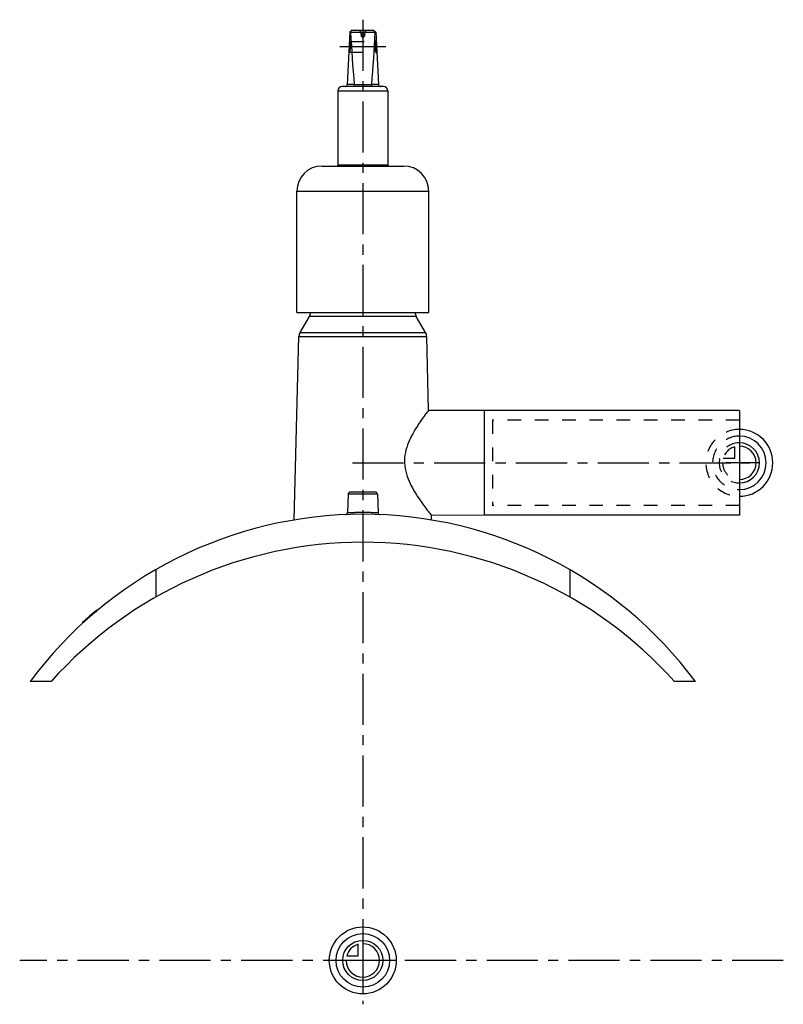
# Model space of a CAD drawing. Header units: millimetres. Extents: x 318 to 682, y 264 to 736.
import ezdxf

# ---------------------------------------------------------------- set-up
doc = ezdxf.new("R2010")
doc.units = ezdxf.units.MM
doc.header["$LTSCALE"] = 65.185185
doc.linetypes.add('CENTER', pattern=[0.6, 0.375, -0.075, 0.075, -0.075])
doc.linetypes.add('HIDDEN', pattern=[0.2, 0.1, -0.1])
for name, color, linetype in [('BEZUGSACHSEN', 7, 'CONTINUOUS'), ('FLAECHEN', 7, 'CONTINUOUS'), ('KONST.EL_MIT_GEO', 7, 'CONTINUOUS'), ('KONSTRUKTIONSELEMENTE', 7, 'CONTINUOUS'), ('KURVEN', 7, 'CONTINUOUS'), ('L1', 7, 'CONTINUOUS')]:
    doc.layers.add(name, color=color, linetype=linetype)

msp = doc.modelspace()

# ---------------------------------------------------------------- linework, layer by layer
at = {"layer": 'BEZUGSACHSEN', "color": 7, "linetype": 'Continuous'}
for p, q in [((539.5, 548.5), (512.96, 548.63)), ((539.5, 548.5), (539.5, 498.5)), ((661.5, 548.5), (539.5, 548.5)), ((661.5, 548.5), (661.5, 498.5)), ((474.47, 508.53), (474.16, 499.71)), ((488.53, 508.53), (488.84, 499.71)), ((539.5, 498.5), (514.29, 498.37)), ((661.5, 498.5), (539.5, 498.5))]:
    msp.add_line(p, q, dxfattribs=at)
at = {"layer": 'BEZUGSACHSEN', "color": 2, "linetype": 'CENTER'}
msp.add_line((476.5, 523.5), (666.5, 523.5), dxfattribs=at)
at = {"layer": 'FLAECHEN', "color": 7, "linetype": 'Continuous'}
for p, q in [((451.51, 585.85), (455.96, 593.57)), ((511.49, 585.85), (507.03, 593.57)), ((448.65, 496.2), (450.97, 583.96)), ((512.96, 548.63), (512.03, 583.96)), ((514.35, 496.2), (514.29, 498.37))]:
    msp.add_line(p, q, dxfattribs=at)
at = {"layer": 'FLAECHEN', "color": 8, "linetype": 'HIDDEN'}
for p, q in [((543.5, 543.9), (543.5, 503.1)), ((661.5, 543.9), (543.5, 543.9)), ((661.5, 503.1), (543.5, 503.1))]:
    msp.add_line(p, q, dxfattribs=at)
at = {"layer": 'KONST.EL_MIT_GEO', "color": 7, "linetype": 'Continuous'}
for p, q in [((476.35, 730.5), (475.3, 729.5)), ((476.35, 730.5), (486.65, 730.5)), ((486.65, 730.5), (487.7, 729.5)), ((475.3, 729.5), (474.05, 704.45)), ((475.68, 729.5), (487.31, 729.5)), ((487.7, 729.5), (488.95, 704.45)), ((491.45, 703.5), (471.55, 703.5)), ((477.4, 704.5), (474.05, 704.5)), ((477.41, 704.45), (485.59, 704.45)), ((488.95, 704.5), (485.59, 704.5)), ((469.55, 701.5), (469.55, 666)), ((469.55, 701.5), (493.45, 701.5)), ((493.45, 701.5), (493.45, 666)), ((462, 665.5), (501, 665.5)), ((469.55, 666), (469.26, 665.5)), ((469.55, 666), (493.45, 666)), ((493.45, 666), (493.74, 665.5)), ((450, 595.5), (450, 653.5)), ((450, 653.5), (513, 653.5)), ((513, 595.5), (513, 653.5)), ((450, 595.5), (513, 595.5)), ((354.56, 452.87), (354.36, 453.1)), ((348.54, 447.63), (348.34, 447.86)), ((351.2, 450), (351, 450.23)), ((347.78, 446.94), (347.59, 447.17))]:
    msp.add_line(p, q, dxfattribs=at)
at = {"layer": 'KONST.EL_MIT_GEO', "color": 8, "linetype": 'HIDDEN'}
for p, q in [((475.57, 725), (475.1, 725.5)), ((480.7, 728.5), (480.7, 727.6)), ((482.3, 728.5), (480.7, 728.5)), ((480.7, 727.6), (481.5, 726.89)), ((482.3, 727.6), (480.7, 727.6)), ((482.3, 727.6), (481.5, 726.89)), ((482.3, 728.5), (482.3, 727.6)), ((487.9, 725.5), (487.42, 725)), ((475.52, 723.96), (475.53, 724.1)), ((475.57, 725), (487.43, 725)), ((487.48, 723.96), (487.47, 724.1)), ((474.8, 719.5), (475.32, 720)), ((475.32, 720), (487.67, 720)), ((487.67, 720), (488.2, 719.5)), ((353.52, 451.99), (353.32, 452.22)), ((353.78, 452.21), (353.58, 452.44)), ((354.09, 452.48), (353.89, 452.71)), ((354.16, 452.54), (353.97, 452.77)), ((354.19, 452.56), (353.99, 452.79)), ((354.37, 452.71), (354.17, 452.94)), ((348.14, 447.27), (347.94, 447.49)), ((348.22, 447.34), (348.02, 447.57)), ((348.49, 447.58), (348.29, 447.81)), ((348.66, 447.74), (348.47, 447.97)), ((348.84, 447.91), (348.64, 448.13)), ((349.29, 448.31), (349.1, 448.54)), ((350.35, 449.26), (350.15, 449.48)), ((350.37, 449.27), (350.17, 449.5)), ((350.53, 449.41), (350.33, 449.64)), ((351.06, 449.88), (350.87, 450.11)), ((351.16, 449.97), (350.97, 450.2)), ((351.58, 450.33), (351.39, 450.56)), ((351.85, 450.57), (351.66, 450.8)), ((351.9, 450.61), (351.71, 450.84)), ((351.97, 450.67), (351.77, 450.9)), ((352.1, 450.78), (351.9, 451.01)), ((352.72, 451.32), (352.52, 451.54)), ((352.8, 451.39), (352.61, 451.61)), ((352.98, 451.54), (352.78, 451.76)), ((353, 451.56), (352.8, 451.78)), ((352.98, 451.93), (353.12, 452.06)), ((353.17, 451.7), (352.98, 451.93)), ((353.32, 451.83), (353.12, 452.06)), ((353.35, 451.85), (353.15, 452.08)), ((353.17, 451.7), (353.32, 451.83))]:
    msp.add_line(p, q, dxfattribs=at)
at = {"layer": 'KONST.EL_MIT_GEO', "color": 2, "linetype": 'CENTER'}
msp.add_line((492.55, 722.5), (470.45, 722.5), dxfattribs=at)
at = {"layer": 'KONST.EL_MIT_GEO', "color": 8, "linetype": 'HIDDEN'}
for centre, radius, start, end in [((477.98, 728.5), 2.72, 0, 47.2588), ((485.02, 728.5), 2.72, 132.7412, 180), ((392.54, 725.51), 82.96, 356.8072, 357.0024), ((570.46, 725.51), 82.96, 182.9976, 183.1928), ((481.5, 300.92), 198, 129.8755, 132.4801)]:
    msp.add_arc(centre, radius, start, end, dxfattribs=at)
at = {"layer": 'KONST.EL_MIT_GEO', "color": 7, "linetype": 'Continuous'}
for centre, radius, start, end in [((481.24, 735.71), 8.33, 226.3745, 228.2022), ((481.77, 735.71), 8.33, 311.761, 313.5906), ((471.55, 701.5), 2, 90, 180), ((473.05, 704.5), 1, 270, 357.14), ((489.95, 704.5), 1, 182.86, 270), ((491.45, 701.5), 2, 0, 90), ((462, 653.5), 12, 90, 180), ((501, 653.5), 12, 0, 90), ((481.5, 300.92), 198.3, 129.8772, 132.4778)]:
    msp.add_arc(centre, radius, start, end, dxfattribs=at)
for points in [[(475.68, 729.5), (476.13, 721.14), (476.65, 712.79), (477.41, 704.45)], [(487.31, 729.5), (486.87, 721.14), (486.35, 712.79), (485.59, 704.45)]]:
    msp.add_open_spline(points, degree=3, dxfattribs=at)
at = {"layer": 'KONST.EL_MIT_GEO', "color": 8, "linetype": 'HIDDEN'}
for points, knots in [([(475.45, 722.5), (475.43, 722.18), (475.41, 721.72), (475.38, 721.13), (475.36, 720.75), (475.34, 720.45), (475.34, 720.22), (475.31, 720.09), (475.34, 720.01), (475.32, 720)], [0, 0, 0, 0, 0.382488, 0.55533, 0.706904, 0.831335, 0.923799, 0.980755, 1, 1, 1, 1]), ([(475.32, 720), (475.32, 720), (475.33, 720.03), (475.32, 720.07), (475.33, 720.14), (475.34, 720.29), (475.35, 720.55), (475.36, 720.76), (475.37, 720.89)], [0, 0, 0, 0, 0.016636, 0.066394, 0.148595, 0.262299, 0.578473, 1, 1, 1, 1]), ([(475.38, 721.17), (475.39, 721.27), (475.41, 721.72), (475.43, 722.16), (475.45, 722.5)], [0, 0, 0, 0, 0.232343, 1, 1, 1, 1]), ([(475.57, 725), (475.57, 725), (475.58, 724.98), (475.57, 724.95), (475.57, 724.88), (475.56, 724.76), (475.55, 724.55), (475.54, 724.24), (475.52, 723.87), (475.49, 723.28), (475.47, 722.82), (475.45, 722.5)], [0, 0, 0, 0, 0.004814, 0.019228, 0.043092, 0.076197, 0.168702, 0.293119, 0.444669, 0.617517, 1, 1, 1, 1]), ([(475.48, 723.02), (475.48, 723.1), (475.5, 723.42), (475.51, 723.73), (475.52, 723.96)], [0, 0, 0, 0, 0.266026, 1, 1, 1, 1]), ([(475.53, 724.1), (475.54, 724.23), (475.55, 724.45), (475.56, 724.7), (475.57, 724.86), (475.56, 724.93), (475.59, 724.99), (475.57, 725)], [0, 0, 0, 0, 0.421267, 0.737556, 0.851376, 0.93362, 1, 1, 1, 1]), ([(487.47, 724.1), (487.46, 724.23), (487.45, 724.45), (487.44, 724.7), (487.43, 724.86), (487.44, 724.93), (487.41, 724.99), (487.42, 725)], [0, 0, 0, 0, 0.421267, 0.737556, 0.851376, 0.93362, 1, 1, 1, 1]), ([(487.42, 725), (487.43, 725), (487.42, 724.98), (487.43, 724.95), (487.43, 724.88), (487.44, 724.76), (487.45, 724.55), (487.46, 724.24), (487.48, 723.87), (487.51, 723.28), (487.53, 722.82), (487.55, 722.5)], [0, 0, 0, 0, 0.004814, 0.019228, 0.043092, 0.076197, 0.168702, 0.293119, 0.444669, 0.617517, 1, 1, 1, 1]), ([(487.52, 723.02), (487.52, 723.1), (487.5, 723.42), (487.49, 723.73), (487.48, 723.96)], [0, 0, 0, 0, 0.266026, 1, 1, 1, 1]), ([(487.55, 722.5), (487.56, 722.18), (487.59, 721.72), (487.62, 721.13), (487.64, 720.75), (487.66, 720.45), (487.65, 720.22), (487.68, 720.09), (487.66, 720.01), (487.67, 720)], [0, 0, 0, 0, 0.382488, 0.55533, 0.706904, 0.831335, 0.923799, 0.980755, 1, 1, 1, 1]), ([(487.61, 721.17), (487.61, 721.27), (487.59, 721.72), (487.57, 722.16), (487.55, 722.5)], [0, 0, 0, 0, 0.232343, 1, 1, 1, 1]), ([(487.67, 720), (487.68, 720), (487.67, 720.03), (487.67, 720.07), (487.66, 720.14), (487.66, 720.29), (487.65, 720.55), (487.64, 720.76), (487.63, 720.89)], [0, 0, 0, 0, 0.016636, 0.066394, 0.148595, 0.262299, 0.578473, 1, 1, 1, 1])]:
    msp.add_open_spline(points, degree=3, knots=knots, dxfattribs=at)
for points in [[(475.45, 722.5), (475.46, 722.67), (475.47, 722.85), (475.48, 723.02)], [(487.55, 722.5), (487.54, 722.67), (487.53, 722.85), (487.52, 723.02)]]:
    msp.add_open_spline(points, degree=3, dxfattribs=at)
at = {"layer": 'KONST.EL_MIT_GEO', "color": 7, "linetype": 'Continuous'}
for points in [[(477.41, 704.45), (477.42, 704.33), (477.39, 704.1), (477.34, 703.8), (477.28, 703.6), (477.2, 703.5), (477.16, 703.5)], [(485.59, 704.45), (485.58, 704.33), (485.61, 704.1), (485.66, 703.8), (485.72, 703.6), (485.8, 703.5), (485.84, 703.5)]]:
    msp.add_open_spline(points, degree=3, knots=[0, 0, 0, 0, 0.367219, 0.675376, 0.888159, 1, 1, 1, 1], dxfattribs=at)
at = {"layer": 'KONSTRUKTIONSELEMENTE', "color": 7, "linetype": 'Continuous'}
for p, q in [((507.03, 593.57), (455.96, 593.57)), ((451.51, 585.85), (511.49, 585.85)), ((450.97, 583.96), (512.03, 583.96)), ((539.5, 548.5), (512.96, 548.63)), ((487.53, 509.5), (475.46, 509.5)), ((488.53, 508.53), (474.47, 508.53)), ((539.5, 498.5), (514.29, 498.37)), ((382.5, 472.39), (382.5, 459.28)), ((580.5, 472.39), (580.5, 459.28)), ((332.5, 418.92), (322.5, 418.92)), ((640.5, 418.92), (630.5, 418.92))]:
    msp.add_line(p, q, dxfattribs=at)
at = {"layer": 'KONSTRUKTIONSELEMENTE', "color": 8, "linetype": 'HIDDEN'}
for p, q in [((661.5, 543.9), (543.5, 543.9)), ((661.5, 543.9), (661.5, 503.1)), ((661.5, 503.1), (543.5, 503.1))]:
    msp.add_line(p, q, dxfattribs=at)
at = {"layer": 'KONSTRUKTIONSELEMENTE', "color": 7, "linetype": 'Continuous'}
for centre, radius, start, end in [((452.5, 595.57), 4, 330, 358.9715), ((510.5, 595.57), 4, 181.0285, 210), ((454.97, 583.85), 4, 150, 178.4842), ((508.03, 583.85), 4, 1.5158, 30), ((475.46, 508.5), 1, 90, 178), ((487.53, 508.5), 1, 2, 90), ((473.16, 499.74), 1, 272.4024, 358), ((489.84, 499.74), 1, 182, 267.5976), ((481.5, 300.92), 198, 36.5805, 143.4195), ((481.5, 285.5), 200, 41.8418, 138.1582)]:
    msp.add_arc(centre, radius, start, end, dxfattribs=at)
for points, knots in [([(512.96, 548.63), (512.43, 547.95), (510.56, 545.5), (507.95, 541.82), (505.25, 537.37), (503.18, 533.2), (501.64, 528.46), (501.21, 523.3), (502.17, 518.22), (504.03, 513.62), (506.29, 509.53), (509.14, 505.15), (511.83, 501.5), (513.75, 499.06), (514.29, 498.37)], [0, 0, 0, 0, 0.045735, 0.162721, 0.237859, 0.320309, 0.408182, 0.499279, 0.59028, 0.67808, 0.760664, 0.836092, 0.953847, 1, 1, 1, 1]), ([(474.16, 499.71), (474.34, 499.72), (476.79, 499.82), (479.24, 499.88), (481.5, 499.88)], [0, 0, 0, 0, 0.07628, 1, 1, 1, 1]), ([(481.5, 499.88), (482.44, 499.88), (483.79, 499.87), (485.52, 499.83), (486.62, 499.8), (487.52, 499.77), (488.19, 499.73), (488.61, 499.73), (488.79, 499.7), (488.84, 499.71)], [0, 0, 0, 0, 0.38249, 0.555279, 0.706828, 0.831247, 0.923745, 0.980743, 1, 1, 1, 1])]:
    msp.add_open_spline(points, degree=3, knots=knots, dxfattribs=at)
at = {"layer": 'KONSTRUKTIONSELEMENTE', "color": 8, "linetype": 'HIDDEN'}
for points, knots in [([(474.16, 499.71), (474.2, 499.7), (474.31, 499.72), (474.5, 499.72), (474.86, 499.74), (475.47, 499.76), (476.37, 499.8), (477.47, 499.83), (479.2, 499.87), (480.56, 499.88), (481.5, 499.88)], [0, 0, 0, 0, 0.019257, 0.043136, 0.076255, 0.168753, 0.293172, 0.44472, 0.61751, 1, 1, 1, 1]), ([(481.5, 499.88), (482.44, 499.88), (484.88, 499.86), (487.33, 499.79), (488.84, 499.71)], [0, 0, 0, 0, 0.382476, 1, 1, 1, 1])]:
    msp.add_open_spline(points, degree=3, knots=knots, dxfattribs=at)
at = {"layer": 'KURVEN', "color": 8, "linetype": 'HIDDEN'}
for p, q in [((661.5, 539.5), (661.5, 507.5)), ((659.3, 525.7), (659.3, 531.19)), ((661.5, 523.5), (653.5, 523.5)), ((653.81, 525.7), (659.3, 525.7))]:
    msp.add_line(p, q, dxfattribs=at)
at = {"layer": 'KURVEN', "color": 40, "linetype": 'Continuous'}
for p, q in [((671.1, 523.5), (661.5, 523.5)), ((481.5, 301.5), (481.5, 269.5)), ((479.3, 287.7), (479.3, 293.19)), ((473.81, 287.7), (479.3, 287.7)), ((497.5, 285.5), (465.5, 285.5))]:
    msp.add_line(p, q, dxfattribs=at)
for radius in [16, 12.8, 9.6]:
    msp.add_circle((481.5, 285.5), radius, dxfattribs=at)
at = {"layer": 'KURVEN', "color": 8, "linetype": 'HIDDEN'}
for radius, start, end in [(16, 90, 270), (12.8, 90, 270), (9.6, 90, 270.0001), (8, 105.962, 164.038), (8, 180, 270.0001)]:
    msp.add_arc((661.5, 523.5), radius, start, end, dxfattribs=at)
at = {"layer": 'KURVEN', "color": 40, "linetype": 'Continuous'}
for centre, radius, start, end in [((661.5, 523.5), 16, 270, 90), ((661.5, 523.5), 12.8, 270, 90), ((661.5, 523.5), 9.6, 270.0001, 90), ((661.5, 523.5), 8, 270.0001, 90), ((481.5, 285.5), 8, 180, 90), ((481.5, 285.5), 8, 105.962, 164.038)]:
    msp.add_arc(centre, radius, start, end, dxfattribs=at)
at = {"layer": 'L1', "color": 2, "linetype": 'CENTER'}
for p, q in [((481.5, 735.5), (481.5, 264.5)), ((682.5, 285.5), (317.5, 285.5))]:
    msp.add_line(p, q, dxfattribs=at)

doc.saveas('drawing.dxf')
